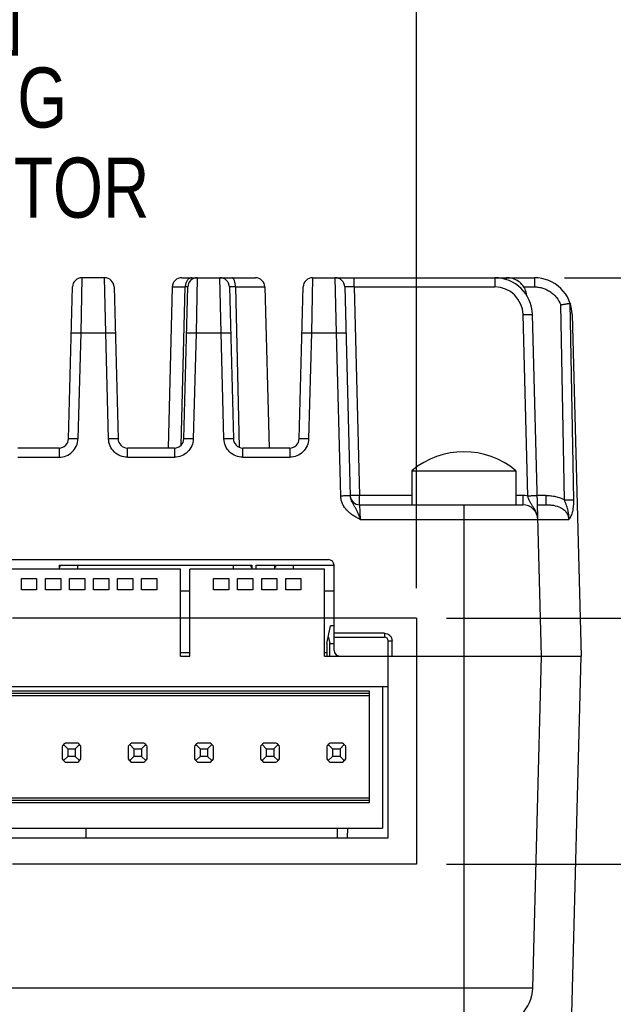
# Model space of a CAD drawing. Header units: inches. Extents: x 0 to 34, y 0 to 22.
# Tile 40 of 43: x 27 to 28.2, y 16.1 to 18.1. Entities that reach past the tile are written whole.
import ezdxf

# ---------------------------------------------------------------- set-up
doc = ezdxf.new("R2010")
doc.units = ezdxf.units.IN
doc.header["$LTSCALE"] = 1.87
doc.header["$MEASUREMENT"] = 0
doc.linetypes.add('PHANTOM', pattern=[0.8, 0.45, -0.05, 0.1, -0.05, 0.1, -0.05])
doc.layers.get('0').update_dxf_attribs({"linetype": 'CONTINUOUS'})
doc.layers.add('03___PRT_ALL_CURVES', color=7, linetype='CONTINUOUS')
doc.layers.add('DIMENSIONS', color=7, linetype='CONTINUOUS')
doc.styles.get("Standard").update_dxf_attribs({"font": 'txt', "width": 0.8})
doc.dimstyles.new('DIMSTYLE_7', dxfattribs={"dimtxt": 0.125, "dimasz": 0.18, "dimexe": 0.18, "dimexo": 0.0625, "dimgap": 0.09, "dimtad": 0, "dimtih": 1, "dimtoh": 1, "dimdec": 1, "dimdsep": 46, "dimtxsty": 'STANDARD', "dimblk": '_FILLED', "dimblk1": '_FILLED', "dimblk2": '_FILLED', "dimcen": 0.09, "dimadec": 0, "dimazin": 0, "dimtfac": 1, "dimtdec": 1, "dimtofl": 0, "dimtmove": 0, "dimatfit": 3, "dimldrblk": '_FILLED', "dimfxl": 1, "dimtolj": 1, "dimarcsym": 0})

# ---------------------------------------------------------------- blocks, each defined once
blk = doc.blocks.new('_FILLED')
at = {"color": 0, "linetype": 'BYBLOCK'}
blk.add_solid([(0, 0), (-1, 0.174), (-1, -0.174)], dxfattribs=at)
blk = doc.blocks.new('*D8')
at = {"layer": 'DIMENSIONS', "color": 2, "linetype": 'CONTINUOUS'}
for p, q in [((28.9313, 16.8862), (28.9313, 17.2462)), ((27.9012, 16.8862), (29.0563, 16.8862)), ((27.9012, 16.3744), (29.0563, 16.3744)), ((28.9313, 16.3744), (28.9313, 16.0457)), ((28.9313, 16.0457), (29.0488, 16.0457))]:
    blk.add_line(p, q, dxfattribs=at)
at = {"layer": 'DIMENSIONS', "color": 2, "linetype": 'CONTINUOUS', "xscale": 0.18, "yscale": 0.18, "zscale": 0.18}
for p, rotation in [((28.9313, 16.8862), 270), ((28.9313, 16.3744), 90)]:
    blk.add_blockref('_FILLED', p, dxfattribs=dict(at, rotation=rotation))
at = {"layer": 'DIMENSIONS', "color": 2, "linetype": 'CONTINUOUS', "insert": (29.1113, 16.1082), "char_height": 0.125, "width": 1.6, "attachment_point": 1, "line_spacing_factor": 0.9}
blk.add_mtext('13{\\Ftxt.shx;\\W1.000000;\\H0.125000; }[.51]\\PMATING CONNECTOR', dxfattribs=at)
blk = doc.blocks.new('*D9')
at = {"layer": 'DIMENSIONS', "color": 2, "linetype": 'CONTINUOUS'}
for p, q in [((28.9313, 17.2405), (28.9313, 17.9491)), ((28.9313, 17.9491), (29.0488, 17.9491)), ((28.1465, 17.5949), (29.0563, 17.5949)), ((28.9313, 17.5949), (28.9313, 17.2405)), ((28.9313, 16.8862), (28.9313, 17.2405)), ((27.9012, 16.8862), (29.0563, 16.8862))]:
    blk.add_line(p, q, dxfattribs=at)
at = {"layer": 'DIMENSIONS', "color": 2, "linetype": 'CONTINUOUS', "xscale": 0.18, "yscale": 0.18, "zscale": 0.18}
for p, rotation in [((28.9313, 17.5949), 90), ((28.9313, 16.8862), 270)]:
    blk.add_blockref('_FILLED', p, dxfattribs=dict(at, rotation=rotation))
at = {"layer": 'DIMENSIONS', "color": 2, "linetype": 'CONTINUOUS', "insert": (29.1113, 18.0116), "char_height": 0.125, "width": 0.825, "attachment_point": 1, "line_spacing_factor": 0.9}
blk.add_mtext('18{\\Ftxt.shx;\\W1.000000;\\H0.125000; }[.71]', dxfattribs=at)
blk = doc.blocks.new('*D10')
at = {"layer": 'DIMENSIONS', "color": 2, "linetype": 'CONTINUOUS'}
for p, q in [((26.2639, 16.9487), (26.2639, 18.4699)), ((27.8387, 16.9487), (27.8387, 18.4699)), ((26.2639, 18.3449), (26.5388, 18.3449)), ((27.8387, 18.3449), (27.5638, 18.3449))]:
    blk.add_line(p, q, dxfattribs=at)
at = {"layer": 'DIMENSIONS', "color": 2, "linetype": 'CONTINUOUS', "xscale": 0.18, "yscale": 0.18, "zscale": 0.18, "rotation": 180}
blk.add_blockref('_FILLED', (26.2639, 18.3449), dxfattribs=at)
at = {"layer": 'DIMENSIONS', "color": 2, "linetype": 'CONTINUOUS', "xscale": 0.18, "yscale": 0.18, "zscale": 0.18}
blk.add_blockref('_FILLED', (27.8387, 18.3449), dxfattribs=at)
at = {"layer": 'DIMENSIONS', "color": 2, "linetype": 'CONTINUOUS', "insert": (26.8513, 18.4074), "char_height": 0.125, "width": 0.9, "attachment_point": 2, "line_spacing_factor": 0.9}
blk.add_mtext('40\\P[1.57]\\PMATING\\PCONNECTOR', dxfattribs=at)

msp = doc.modelspace()

# ---------------------------------------------------------------- linework, layer by layer
at = {"color": 7, "linetype": 'CONTINUOUS'}
for p, q in [((27.1419, 17.5949), (27.1394, 17.4799)), ((27.189, 17.5949), (27.1419, 17.5949)), ((27.1915, 17.4799), (27.189, 17.5949)), ((27.3496, 17.5949), (27.503, 17.5949)), ((27.382, 17.5949), (27.3795, 17.4799)), ((27.4317, 17.4799), (27.4292, 17.5949)), ((27.6222, 17.5949), (27.6197, 17.4799)), ((27.6222, 17.5949), (28.084, 17.5949)), ((27.6719, 17.4799), (27.6693, 17.5949)), ((27.7087, 17.5757), (27.7087, 17.5949)), ((28.0013, 17.5949), (28.0013, 17.5757)), ((28.0256, 17.5949), (28.0253, 17.5911)), ((28.084, 17.5949), (28.084, 17.5757)), ((27.1139, 17.2597), (27.1222, 17.5757)), ((27.2087, 17.5757), (27.217, 17.2597)), ((27.3299, 17.5757), (27.3211, 17.2405)), ((27.3299, 17.5757), (27.3569, 17.5757)), ((27.3486, 17.2466), (27.3569, 17.5757)), ((27.3541, 17.2597), (27.3624, 17.5757)), ((27.3624, 17.5757), (27.3569, 17.5757)), ((27.4489, 17.5757), (27.4571, 17.2597)), ((27.4614, 17.5757), (27.4693, 17.2421)), ((27.4614, 17.5757), (27.5227, 17.5757)), ((27.5227, 17.5757), (27.5315, 17.2405)), ((27.5942, 17.2597), (27.6025, 17.5757)), ((27.689, 17.5757), (27.7004, 17.1405)), ((27.7087, 17.5757), (27.7201, 17.1416)), ((27.7087, 17.5757), (28.0013, 17.5757)), ((28.0619, 17.5757), (28.084, 17.5757)), ((28.1467, 17.1325), (28.1389, 17.5384)), ((28.1578, 17.5416), (28.1653, 17.1325)), ((28.0702, 17.1405), (28.0603, 17.5182)), ((28.0986, 16.8075), (28.08, 17.5182)), ((28.1627, 17.5182), (28.1813, 16.8075)), ((27.1394, 17.4799), (27.1336, 17.2597)), ((27.1394, 17.4799), (27.1915, 17.4799)), ((27.1973, 17.2597), (27.1915, 17.4799)), ((27.3795, 17.4799), (27.3738, 17.2597)), ((27.3795, 17.4799), (27.4317, 17.4799)), ((27.4375, 17.2597), (27.4317, 17.4799)), ((27.6197, 17.4799), (27.6139, 17.2597)), ((27.6197, 17.4799), (27.6719, 17.4799)), ((27.6807, 17.1405), (27.6719, 17.4799)), ((27.0943, 17.2405), (27.0083, 17.2405)), ((27.0943, 17.2405), (27.0943, 17.2214)), ((27.2367, 17.2214), (27.2367, 17.2405)), ((27.3344, 17.2405), (27.2367, 17.2405)), ((27.3344, 17.2405), (27.3344, 17.2214)), ((27.4768, 17.2214), (27.4768, 17.2405)), ((27.5746, 17.2405), (27.4768, 17.2405)), ((27.5746, 17.2405), (27.5746, 17.2214)), ((27.0083, 17.2214), (27.0943, 17.2214)), ((27.2367, 17.2214), (27.3344, 17.2214)), ((27.4768, 17.2214), (27.5746, 17.2214)), ((27.8288, 17.1933), (27.8288, 17.1224)), ((27.8288, 17.1933), (28.0454, 17.1933)), ((28.0454, 17.1933), (28.0454, 17.1224)), ((27.7201, 17.1224), (27.7201, 17.1416)), ((27.8288, 17.1416), (27.7201, 17.1416)), ((28.0597, 17.1416), (28.0454, 17.1416)), ((28.0597, 17.1416), (28.0597, 17.1224)), ((28.108, 17.1416), (28.0899, 17.1416)), ((28.108, 17.1416), (28.108, 17.1224)), ((27.7201, 17.1224), (27.7214, 17.0918)), ((27.7201, 17.1224), (28.0597, 17.1224)), ((27.9371, 17.1224), (27.9371, 16.0398)), ((28.0904, 17.1224), (28.108, 17.1224)), ((27.7214, 17.0918), (28.1553, 17.0918)), ((26.6794, 17.0083), (27.6549, 17.0083)), ((27.347, 16.9886), (26.8667, 16.9886)), ((27.0942, 16.9965), (27.0942, 16.9886)), ((27.0942, 16.9965), (27.4958, 16.9965)), ((27.0942, 16.9925), (27.096, 16.9925)), ((27.096, 16.9965), (27.096, 16.9925)), ((27.1336, 16.9886), (27.1336, 16.9965)), ((27.347, 16.8075), (27.347, 16.9886)), ((27.3667, 16.8075), (27.3667, 16.9886)), ((27.647, 16.9886), (27.3667, 16.9886)), ((27.4564, 16.9965), (27.4564, 16.9886)), ((27.494, 16.9925), (27.494, 16.9965)), ((27.494, 16.9925), (27.4958, 16.9925)), ((27.4958, 16.9965), (27.4958, 16.9886)), ((27.5036, 16.9965), (27.5036, 16.9886)), ((27.5036, 16.9965), (27.6667, 16.9965)), ((27.543, 16.9965), (27.543, 16.9886)), ((27.543, 16.9925), (27.5448, 16.9925)), ((27.5448, 16.9965), (27.5448, 16.9925)), ((27.5824, 16.9886), (27.5824, 16.9965)), ((27.647, 16.8075), (27.647, 16.9886)), ((27.6667, 16.8193), (27.6667, 16.9965)), ((27.0161, 16.9453), (27.0161, 16.9689)), ((27.0161, 16.9689), (27.0476, 16.9689)), ((27.0476, 16.9689), (27.0476, 16.9453)), ((27.0661, 16.9453), (27.0661, 16.9689)), ((27.0661, 16.9689), (27.0976, 16.9689)), ((27.0976, 16.9689), (27.0976, 16.9453)), ((27.1161, 16.9453), (27.1161, 16.9689)), ((27.1161, 16.9689), (27.1476, 16.9689)), ((27.1476, 16.9689), (27.1476, 16.9453)), ((27.1661, 16.9453), (27.1661, 16.9689)), ((27.1661, 16.9689), (27.1976, 16.9689)), ((27.1976, 16.9689), (27.1976, 16.9453)), ((27.2161, 16.9453), (27.2161, 16.9689)), ((27.2161, 16.9689), (27.2476, 16.9689)), ((27.2476, 16.9689), (27.2476, 16.9453)), ((27.2661, 16.9453), (27.2661, 16.9689)), ((27.2661, 16.9689), (27.2976, 16.9689)), ((27.2976, 16.9689), (27.2976, 16.9453)), ((27.4161, 16.9453), (27.4161, 16.9689)), ((27.4161, 16.9689), (27.4476, 16.9689)), ((27.4476, 16.9689), (27.4476, 16.9453)), ((27.4661, 16.9453), (27.4661, 16.9689)), ((27.4661, 16.9689), (27.4976, 16.9689)), ((27.4976, 16.9689), (27.4976, 16.9453)), ((27.5161, 16.9453), (27.5161, 16.9689)), ((27.5161, 16.9689), (27.5476, 16.9689)), ((27.5476, 16.9689), (27.5476, 16.9453)), ((27.5661, 16.9453), (27.5661, 16.9689)), ((27.5661, 16.9689), (27.5976, 16.9689)), ((27.5976, 16.9689), (27.5976, 16.9453)), ((27.0476, 16.9453), (27.0161, 16.9453)), ((27.0976, 16.9453), (27.0661, 16.9453)), ((27.1476, 16.9453), (27.1161, 16.9453)), ((27.1976, 16.9453), (27.1661, 16.9453)), ((27.2476, 16.9453), (27.2161, 16.9453)), ((27.2976, 16.9453), (27.2661, 16.9453)), ((27.4476, 16.9453), (27.4161, 16.9453)), ((27.4976, 16.9453), (27.4661, 16.9453)), ((27.5476, 16.9453), (27.5161, 16.9453)), ((27.5976, 16.9453), (27.5661, 16.9453)), ((27.3667, 16.9429), (27.347, 16.9429)), ((27.6667, 16.9429), (27.647, 16.9429)), ((27.6517, 16.8334), (27.6595, 16.8705)), ((27.6667, 16.8705), (27.6595, 16.8705)), ((27.7718, 16.8549), (27.6667, 16.8549)), ((27.6667, 16.8468), (27.7718, 16.8468)), ((27.7718, 16.8549), (27.7718, 16.8468)), ((27.6517, 16.8334), (27.6517, 16.8075)), ((27.6583, 16.8075), (27.6583, 16.8334)), ((27.6583, 16.8334), (27.6667, 16.8334)), ((27.7796, 16.839), (27.7875, 16.8392)), ((27.7796, 16.4295), (27.7796, 16.839)), ((27.7875, 16.8075), (27.7875, 16.8392)), ((27.347, 16.8153), (27.3667, 16.8153)), ((27.347, 16.8075), (27.3667, 16.8075)), ((27.647, 16.8153), (27.6517, 16.8153)), ((27.647, 16.8075), (28.1813, 16.8075)), ((28.0805, 16.1164), (28.0986, 16.8075)), ((28.1576, 15.902), (28.1813, 16.8075)), ((26.3229, 16.7445), (27.7796, 16.7445)), ((27.7678, 16.7445), (27.7678, 16.4492)), ((27.7403, 16.7342), (26.3623, 16.7342)), ((26.3623, 16.7302), (27.7403, 16.7302)), ((27.7403, 16.7248), (26.3623, 16.7248)), ((27.7403, 16.5028), (27.7403, 16.7342)), ((27.1005, 16.6197), (27.1005, 16.5936)), ((27.1035, 16.6234), (27.1123, 16.6146)), ((27.1332, 16.6264), (27.1071, 16.6264)), ((27.1369, 16.6234), (27.1281, 16.6146)), ((27.1399, 16.5936), (27.1399, 16.6197)), ((27.2383, 16.6197), (27.2383, 16.5936)), ((27.2413, 16.6234), (27.2501, 16.6146)), ((27.271, 16.6264), (27.2449, 16.6264)), ((27.2747, 16.6234), (27.2658, 16.6146)), ((27.2777, 16.5936), (27.2777, 16.6197)), ((27.3761, 16.6197), (27.3761, 16.5936)), ((27.3791, 16.6234), (27.3879, 16.6146)), ((27.4088, 16.6264), (27.3827, 16.6264)), ((27.4125, 16.6234), (27.4036, 16.6146)), ((27.4155, 16.5936), (27.4155, 16.6197)), ((27.5139, 16.6197), (27.5139, 16.5936)), ((27.5169, 16.6234), (27.5257, 16.6146)), ((27.5466, 16.6264), (27.5205, 16.6264)), ((27.5503, 16.6234), (27.5414, 16.6146)), ((27.5533, 16.5936), (27.5533, 16.6197)), ((27.6517, 16.6197), (27.6517, 16.5936)), ((27.6547, 16.6234), (27.6635, 16.6146)), ((27.6844, 16.6264), (27.6583, 16.6264)), ((27.6881, 16.6234), (27.6792, 16.6146)), ((27.691, 16.5936), (27.691, 16.6197)), ((27.1123, 16.5988), (27.1035, 16.59)), ((27.1123, 16.6146), (27.1123, 16.5988)), ((27.1123, 16.6146), (27.1281, 16.6146)), ((27.1281, 16.5988), (27.1123, 16.5988)), ((27.1281, 16.6146), (27.1281, 16.5988)), ((27.1281, 16.5988), (27.1369, 16.59)), ((27.2501, 16.5988), (27.2413, 16.59)), ((27.2501, 16.6146), (27.2501, 16.5988)), ((27.2501, 16.6146), (27.2658, 16.6146)), ((27.2658, 16.5988), (27.2501, 16.5988)), ((27.2658, 16.6146), (27.2658, 16.5988)), ((27.2658, 16.5988), (27.2747, 16.59)), ((27.3879, 16.5988), (27.3791, 16.59)), ((27.3879, 16.6146), (27.3879, 16.5988)), ((27.3879, 16.6146), (27.4036, 16.6146)), ((27.4036, 16.5988), (27.3879, 16.5988)), ((27.4036, 16.6146), (27.4036, 16.5988)), ((27.4036, 16.5988), (27.4125, 16.59)), ((27.5257, 16.5988), (27.5169, 16.59)), ((27.5257, 16.6146), (27.5257, 16.5988)), ((27.5257, 16.6146), (27.5414, 16.6146)), ((27.5414, 16.5988), (27.5257, 16.5988)), ((27.5414, 16.6146), (27.5414, 16.5988)), ((27.5414, 16.5988), (27.5503, 16.59)), ((27.6635, 16.5988), (27.6547, 16.59)), ((27.6635, 16.6146), (27.6635, 16.5988)), ((27.6635, 16.6146), (27.6792, 16.6146)), ((27.6792, 16.5988), (27.6635, 16.5988)), ((27.6792, 16.6146), (27.6792, 16.5988)), ((27.6792, 16.5988), (27.6881, 16.59)), ((27.1071, 16.587), (27.1332, 16.587)), ((27.2449, 16.587), (27.271, 16.587)), ((27.3827, 16.587), (27.4088, 16.587)), ((27.5205, 16.587), (27.5466, 16.587)), ((27.6583, 16.587), (27.6844, 16.587)), ((27.7403, 16.5122), (26.3623, 16.5122)), ((27.7403, 16.5068), (26.3623, 16.5068)), ((26.3623, 16.5028), (27.7403, 16.5028)), ((26.3347, 16.4492), (27.7678, 16.4492)), ((27.1497, 16.4492), (27.1497, 16.4295)), ((27.6733, 16.4492), (27.6733, 16.4295)), ((27.6949, 16.4492), (27.6944, 16.4295)), ((26.3229, 16.4295), (27.7796, 16.4295)), ((28.0805, 16.1164), (26.022, 16.1164))]:
    msp.add_line(p, q, dxfattribs=at)
msp.add_lwpolyline([(28.0678, 17.5583), (28.0677, 17.5592), (28.0673, 17.5621), (28.0666, 17.565), (28.0657, 17.5679), (28.0646, 17.5707), (28.0632, 17.5735), (28.0616, 17.5761), (28.0598, 17.5786), (28.0578, 17.581), (28.0556, 17.5833), (28.0533, 17.5854), (28.0507, 17.5873), (28.0479, 17.589), (28.045, 17.5905), (28.042, 17.5918), (28.0388, 17.5929), (28.0355, 17.5938), (28.0321, 17.5944), (28.0286, 17.5948), (28.0256, 17.5949)], dxfattribs=at)
for centre, radius, start, end in [((27.1419, 17.5752), 0.0197, 90, 178.5), ((27.189, 17.5752), 0.0197, 1.5, 90), ((27.3496, 17.5752), 0.0197, 90, 178.5), ((27.382, 17.5752), 0.0197, 90, 178.5), ((27.4292, 17.5752), 0.0197, 1.5, 90), ((27.503, 17.5752), 0.0197, 1.5, 90), ((27.6222, 17.5752), 0.0197, 90, 178.5), ((27.6693, 17.5752), 0.0197, 1.5, 90), ((28.0013, 17.5161), 0.0787, 1.5, 90), ((28.084, 17.5161), 0.0787, 1.5, 90), ((28.0013, 17.5167), 0.0591, 1.4991, 90.0009), ((27.0943, 17.2602), 0.0197, 270, 358.5), ((27.2367, 17.2602), 0.0197, 181.5, 270), ((27.3344, 17.2602), 0.0197, 270, 358.5), ((27.4768, 17.2602), 0.0197, 181.5, 270), ((27.5746, 17.2602), 0.0197, 270, 358.5), ((27.9371, 17.0641), 0.1686, 50.0338, 129.9662), ((27.7201, 17.1421), 0.0197, 184.6813, 270), ((28.0597, 17.0903), 0.0513, 78.1447, 89.9819), ((28.0597, 17.0909), 0.0315, 1.5, 90), ((27.6549, 16.9965), 0.0118, 0, 90), ((27.7718, 16.839), 0.00787, 0, 90), ((27.6785, 16.8193), 0.0118, 180, 270), ((27.1202, 16.6067), 0.0236, 123.5573, 146.4427), ((27.1202, 16.6067), 0.0236, 33.5573, 56.4427), ((27.258, 16.6067), 0.0236, 123.5573, 146.4427), ((27.258, 16.6067), 0.0236, 33.5573, 56.4427), ((27.3958, 16.6067), 0.0236, 123.5573, 146.4427), ((27.3958, 16.6067), 0.0236, 33.5573, 56.4427), ((27.5336, 16.6067), 0.0236, 123.5573, 146.4427), ((27.5336, 16.6067), 0.0236, 33.5573, 56.4427), ((27.6714, 16.6067), 0.0236, 123.5573, 146.4427), ((27.6714, 16.6067), 0.0236, 33.5573, 56.4427), ((27.1202, 16.6067), 0.0236, 213.5573, 236.4427), ((27.1202, 16.6067), 0.0236, 303.5573, 326.4427), ((27.258, 16.6067), 0.0236, 213.5573, 236.4427), ((27.258, 16.6067), 0.0236, 303.5573, 326.4427), ((27.3958, 16.6067), 0.0236, 213.5573, 236.4427), ((27.3958, 16.6067), 0.0236, 303.5573, 326.4427), ((27.5336, 16.6067), 0.0236, 213.5573, 236.4427), ((27.5336, 16.6067), 0.0236, 303.5573, 326.4427), ((27.6714, 16.6067), 0.0236, 213.5573, 236.4427), ((27.6714, 16.6067), 0.0236, 303.5573, 326.4427), ((28.0018, 16.1185), 0.0787, 270, 358.5)]:
    msp.add_arc(centre, radius, start, end, dxfattribs=at)
msp.add_ellipse((27.6714, 16.9267), major_axis=(0, 0.112), ratio=0.210527, start_param=-3.926991, end_param=-3.727781, dxfattribs=at)
for points, knots in [([(27.371, 17.5949), (27.3701, 17.5949), (27.3682, 17.5946), (27.3656, 17.5935), (27.3631, 17.5917), (27.3602, 17.5884), (27.3576, 17.583), (27.3569, 17.5782), (27.3569, 17.5757)], [0, 0, 0, 0, 0.104872, 0.213175, 0.327562, 0.449477, 0.714665, 1, 1, 1, 1]), ([(27.4614, 17.5757), (27.4614, 17.5769), (27.4613, 17.5793), (27.4609, 17.5828), (27.4602, 17.5862), (27.4593, 17.5892), (27.4582, 17.5916), (27.457, 17.5935), (27.4557, 17.5946), (27.4547, 17.5949), (27.4542, 17.5949)], [0, 0, 0, 0, 0.162419, 0.328485, 0.489573, 0.636595, 0.762071, 0.862283, 0.938964, 1, 1, 1, 1]), ([(27.4614, 17.5757), (27.4605, 17.5757), (27.4588, 17.5758), (27.4564, 17.5758), (27.4542, 17.5758), (27.4526, 17.5758), (27.4515, 17.5758), (27.4508, 17.5758), (27.4503, 17.5758), (27.4498, 17.5758), (27.4494, 17.5758), (27.4491, 17.5758), (27.449, 17.5757), (27.4489, 17.5757), (27.4489, 17.5757), (27.4489, 17.5757), (27.4489, 17.5757)], [0, 0, 0, 0, 0.21204, 0.406529, 0.579097, 0.725863, 0.788516, 0.843534, 0.89061, 0.929484, 0.959945, 0.981837, 0.989542, 0.995086, 0.998501, 1, 1, 1, 1]), ([(27.7087, 17.5757), (27.7074, 17.5757), (27.7049, 17.5758), (27.7013, 17.5759), (27.6984, 17.5759), (27.6962, 17.5759), (27.6948, 17.5759), (27.6935, 17.5759), (27.6924, 17.5759), (27.6914, 17.5759), (27.6906, 17.5759), (27.6899, 17.5758), (27.6895, 17.5758), (27.6892, 17.5758), (27.6891, 17.5758), (27.6891, 17.5757), (27.689, 17.5757), (27.689, 17.5757)], [0, 0, 0, 0, 0.194961, 0.382464, 0.555275, 0.634055, 0.70672, 0.772568, 0.830964, 0.881344, 0.92323, 0.95623, 0.980055, 0.98847, 0.994544, 0.998309, 1, 1, 1, 1]), ([(28.084, 17.5757), (28.0869, 17.5757), (28.0928, 17.5753), (28.1014, 17.5733), (28.1096, 17.5701), (28.1173, 17.5657), (28.1242, 17.5602), (28.1322, 17.5516), (28.1367, 17.5438), (28.1389, 17.5384)], [0, 0, 0, 0, 0.125096, 0.250194, 0.37529, 0.500378, 0.625457, 0.750534, 1, 1, 1, 1]), ([(28.1389, 17.5384), (28.1399, 17.5386), (28.142, 17.539), (28.1451, 17.5396), (28.148, 17.5401), (28.1506, 17.5406), (28.153, 17.541), (28.155, 17.5413), (28.1565, 17.5415), (28.1574, 17.5416), (28.1578, 17.5416)], [0, 0, 0, 0, 0.167933, 0.331462, 0.486358, 0.62854, 0.754196, 0.859869, 0.942606, 1, 1, 1, 1]), ([(28.1578, 17.5416), (28.1579, 17.5416), (28.158, 17.5416), (28.1582, 17.5414), (28.1585, 17.5411), (28.1588, 17.5405), (28.159, 17.54), (28.1591, 17.5398)], [0, 0, 0, 0, 0.077662, 0.1621, 0.373003, 0.654043, 1, 1, 1, 1]), ([(28.0603, 17.5182), (28.0615, 17.5182), (28.0639, 17.5183), (28.0675, 17.5184), (28.0705, 17.5184), (28.0727, 17.5184), (28.0742, 17.5184), (28.0755, 17.5184), (28.0767, 17.5184), (28.0777, 17.5184), (28.0786, 17.5184), (28.0792, 17.5183), (28.0796, 17.5183), (28.0798, 17.5183), (28.0799, 17.5182), (28.08, 17.5182), (28.08, 17.5182), (28.08, 17.5182)], [0, 0, 0, 0, 0.181939, 0.367629, 0.546334, 0.629374, 0.706177, 0.775341, 0.835925, 0.887186, 0.928689, 0.960226, 0.982181, 0.989742, 0.995128, 0.99845, 1, 1, 1, 1]), ([(27.1197, 17.4799), (27.1197, 17.4799), (27.1197, 17.4799), (27.1198, 17.4799), (27.1199, 17.4799), (27.1201, 17.48), (27.1205, 17.48), (27.1211, 17.48), (27.122, 17.48), (27.123, 17.4801), (27.1242, 17.4801), (27.1255, 17.4801), (27.127, 17.4801), (27.1292, 17.4801), (27.1322, 17.48), (27.1358, 17.4799), (27.1382, 17.4799), (27.1394, 17.4799)], [0, 0, 0, 0, 0.001544, 0.004846, 0.010208, 0.017746, 0.039692, 0.071316, 0.113014, 0.164395, 0.224864, 0.293826, 0.370528, 0.453564, 0.632374, 0.818082, 1, 1, 1, 1]), ([(27.1915, 17.4799), (27.1927, 17.4799), (27.1951, 17.4799), (27.1987, 17.48), (27.2017, 17.4801), (27.2039, 17.4801), (27.2054, 17.4801), (27.2067, 17.4801), (27.2079, 17.4801), (27.2089, 17.48), (27.2098, 17.48), (27.2104, 17.48), (27.2108, 17.48), (27.211, 17.4799), (27.2111, 17.4799), (27.2112, 17.4799), (27.2112, 17.4799), (27.2112, 17.4799)], [0, 0, 0, 0, 0.181918, 0.367627, 0.546435, 0.629472, 0.706175, 0.775138, 0.835605, 0.886984, 0.928683, 0.960309, 0.982255, 0.989792, 0.995153, 0.998456, 1, 1, 1, 1]), ([(27.3599, 17.4799), (27.3599, 17.4799), (27.3599, 17.4799), (27.3599, 17.4799), (27.3601, 17.4799), (27.3603, 17.48), (27.3607, 17.48), (27.3613, 17.48), (27.3621, 17.48), (27.3631, 17.4801), (27.3643, 17.4801), (27.3657, 17.4801), (27.3672, 17.4801), (27.3694, 17.4801), (27.3723, 17.48), (27.3759, 17.4799), (27.3783, 17.4799), (27.3795, 17.4799)], [0, 0, 0, 0, 0.001544, 0.004846, 0.010208, 0.017745, 0.039692, 0.071316, 0.113015, 0.164394, 0.224862, 0.293826, 0.370528, 0.453565, 0.632373, 0.818083, 1, 1, 1, 1]), ([(27.4317, 17.4799), (27.4329, 17.4799), (27.4353, 17.4799), (27.4389, 17.48), (27.4418, 17.4801), (27.4441, 17.4801), (27.4456, 17.4801), (27.4469, 17.4801), (27.4481, 17.4801), (27.4491, 17.48), (27.4499, 17.48), (27.4505, 17.48), (27.4509, 17.48), (27.4512, 17.4799), (27.4513, 17.4799), (27.4513, 17.4799), (27.4514, 17.4799), (27.4514, 17.4799)], [0, 0, 0, 0, 0.181918, 0.367627, 0.546435, 0.629472, 0.706175, 0.775138, 0.835605, 0.886984, 0.928683, 0.960309, 0.982255, 0.989792, 0.995153, 0.998456, 1, 1, 1, 1]), ([(27.6, 17.4799), (27.6, 17.4799), (27.6, 17.4799), (27.6001, 17.4799), (27.6002, 17.4799), (27.6004, 17.48), (27.6008, 17.48), (27.6015, 17.48), (27.6023, 17.48), (27.6033, 17.4801), (27.6045, 17.4801), (27.6058, 17.4801), (27.6073, 17.4801), (27.6096, 17.4801), (27.6125, 17.48), (27.6161, 17.4799), (27.6185, 17.4799), (27.6197, 17.4799)], [0, 0, 0, 0, 0.001544, 0.004846, 0.010208, 0.017746, 0.039692, 0.071316, 0.113014, 0.164395, 0.224864, 0.293826, 0.370528, 0.453564, 0.632374, 0.818082, 1, 1, 1, 1]), ([(27.6719, 17.4799), (27.673, 17.4799), (27.6755, 17.4799), (27.679, 17.48), (27.682, 17.4801), (27.6842, 17.4801), (27.6857, 17.4801), (27.6871, 17.4801), (27.6883, 17.4801), (27.6893, 17.48), (27.6901, 17.48), (27.6907, 17.48), (27.6911, 17.48), (27.6913, 17.4799), (27.6914, 17.4799), (27.6915, 17.4799), (27.6915, 17.4799), (27.6915, 17.4799)], [0, 0, 0, 0, 0.181918, 0.367627, 0.546435, 0.629472, 0.706175, 0.775138, 0.835605, 0.886984, 0.928683, 0.960309, 0.982255, 0.989792, 0.995153, 0.998456, 1, 1, 1, 1]), ([(27.0943, 17.2214), (27.0993, 17.2213), (27.1095, 17.2234), (27.1224, 17.2318), (27.1312, 17.2446), (27.1335, 17.2547), (27.1336, 17.2597)], [0, 0, 0, 0, 0.250012, 0.500055, 0.750067, 1, 1, 1, 1]), ([(27.1336, 17.2597), (27.1323, 17.2597), (27.1298, 17.2598), (27.1262, 17.2599), (27.1233, 17.2599), (27.1212, 17.2599), (27.1197, 17.2599), (27.1185, 17.2599), (27.1173, 17.2599), (27.1163, 17.2599), (27.1155, 17.2599), (27.1148, 17.2598), (27.1144, 17.2598), (27.1142, 17.2598), (27.114, 17.2598), (27.114, 17.2598), (27.1139, 17.2597), (27.1139, 17.2597)], [0, 0, 0, 0, 0.194843, 0.382183, 0.554834, 0.633553, 0.706175, 0.772003, 0.830406, 0.880825, 0.92278, 0.955875, 0.979811, 0.988283, 0.994416, 0.99824, 1, 1, 1, 1]), ([(27.217, 17.2597), (27.217, 17.2597), (27.2169, 17.2597), (27.2169, 17.2598), (27.2168, 17.2598), (27.2166, 17.2598), (27.2162, 17.2598), (27.2155, 17.2599), (27.2147, 17.2599), (27.2137, 17.2599), (27.2125, 17.2599), (27.2112, 17.2599), (27.2097, 17.2599), (27.2074, 17.2599), (27.2045, 17.2599), (27.2009, 17.2598), (27.1985, 17.2597), (27.1973, 17.2597)], [0, 0, 0, 0, 0.001533, 0.004802, 0.010132, 0.017662, 0.039681, 0.071323, 0.112843, 0.164085, 0.224681, 0.293831, 0.370546, 0.453512, 0.632376, 0.818257, 1, 1, 1, 1]), ([(27.2367, 17.2214), (27.2316, 17.2213), (27.2214, 17.2234), (27.2085, 17.2318), (27.1997, 17.2446), (27.1974, 17.2547), (27.1973, 17.2597)], [0, 0, 0, 0, 0.250011, 0.500055, 0.750068, 1, 1, 1, 1]), ([(27.3738, 17.2597), (27.3737, 17.2547), (27.3714, 17.2446), (27.3626, 17.2318), (27.3496, 17.2234), (27.3394, 17.2213), (27.3344, 17.2214)], [0, 0, 0, 0, 0.249932, 0.499945, 0.749989, 1, 1, 1, 1]), ([(27.3738, 17.2597), (27.3725, 17.2597), (27.37, 17.2598), (27.3663, 17.2599), (27.3635, 17.2599), (27.3613, 17.2599), (27.3599, 17.2599), (27.3586, 17.2599), (27.3575, 17.2599), (27.3565, 17.2599), (27.3557, 17.2599), (27.355, 17.2598), (27.3546, 17.2598), (27.3543, 17.2598), (27.3542, 17.2598), (27.3541, 17.2598), (27.3541, 17.2597), (27.3541, 17.2597)], [0, 0, 0, 0, 0.194843, 0.382183, 0.554834, 0.633553, 0.706175, 0.772003, 0.830406, 0.880825, 0.92278, 0.955875, 0.979811, 0.988283, 0.994416, 0.99824, 1, 1, 1, 1]), ([(27.4571, 17.2597), (27.4571, 17.2597), (27.4571, 17.2597), (27.457, 17.2598), (27.4569, 17.2598), (27.4567, 17.2598), (27.4563, 17.2598), (27.4557, 17.2599), (27.4549, 17.2599), (27.4539, 17.2599), (27.4527, 17.2599), (27.4513, 17.2599), (27.4498, 17.2599), (27.4476, 17.2599), (27.4447, 17.2599), (27.4411, 17.2598), (27.4387, 17.2597), (27.4375, 17.2597)], [0, 0, 0, 0, 0.001533, 0.004802, 0.010132, 0.017662, 0.039681, 0.071323, 0.112843, 0.164085, 0.224681, 0.293831, 0.370546, 0.453512, 0.632376, 0.818257, 1, 1, 1, 1]), ([(27.4768, 17.2214), (27.4718, 17.2213), (27.4616, 17.2234), (27.4486, 17.2318), (27.4399, 17.2446), (27.4376, 17.2547), (27.4375, 17.2597)], [0, 0, 0, 0, 0.250011, 0.500055, 0.750068, 1, 1, 1, 1]), ([(27.6139, 17.2597), (27.6138, 17.2547), (27.6115, 17.2446), (27.6027, 17.2318), (27.5898, 17.2234), (27.5796, 17.2213), (27.5746, 17.2214)], [0, 0, 0, 0, 0.249932, 0.499945, 0.749989, 1, 1, 1, 1]), ([(27.6139, 17.2597), (27.6126, 17.2597), (27.6101, 17.2598), (27.6065, 17.2599), (27.6036, 17.2599), (27.6015, 17.2599), (27.6001, 17.2599), (27.5988, 17.2599), (27.5976, 17.2599), (27.5966, 17.2599), (27.5958, 17.2599), (27.5952, 17.2598), (27.5947, 17.2598), (27.5945, 17.2598), (27.5944, 17.2598), (27.5943, 17.2598), (27.5942, 17.2597), (27.5942, 17.2597)], [0, 0, 0, 0, 0.194843, 0.382183, 0.554834, 0.633553, 0.706175, 0.772003, 0.830406, 0.880825, 0.92278, 0.955875, 0.979811, 0.988283, 0.994416, 0.99824, 1, 1, 1, 1]), ([(27.7004, 17.1405), (27.7004, 17.1405), (27.7004, 17.1405), (27.7003, 17.1406), (27.7002, 17.1406), (27.7, 17.1406), (27.6996, 17.1406), (27.699, 17.1407), (27.6981, 17.1407), (27.6971, 17.1407), (27.696, 17.1407), (27.6946, 17.1407), (27.6931, 17.1407), (27.6909, 17.1407), (27.6879, 17.1407), (27.6843, 17.1406), (27.6819, 17.1405), (27.6807, 17.1405)], [0, 0, 0, 0, 0.00155, 0.004873, 0.01026, 0.017821, 0.039777, 0.071311, 0.112808, 0.164075, 0.224679, 0.293822, 0.370531, 0.453505, 0.632371, 0.818102, 1, 1, 1, 1]), ([(27.7214, 17.0918), (27.7189, 17.093), (27.7139, 17.0956), (27.7067, 17.0998), (27.6998, 17.1046), (27.6936, 17.1103), (27.6883, 17.1168), (27.6842, 17.1242), (27.6815, 17.1321), (27.6808, 17.1377), (27.6807, 17.1405)], [0, 0, 0, 0, 0.125102, 0.250192, 0.375251, 0.500269, 0.625247, 0.75019, 0.875105, 1, 1, 1, 1]), ([(27.7201, 17.1416), (27.7188, 17.1416), (27.7163, 17.1415), (27.7126, 17.1414), (27.7098, 17.1414), (27.7076, 17.1414), (27.7062, 17.1414), (27.7049, 17.1414), (27.7038, 17.1414), (27.7028, 17.1414), (27.7019, 17.1414), (27.7013, 17.1415), (27.7009, 17.1415), (27.7006, 17.1415), (27.7005, 17.1416), (27.7004, 17.1416), (27.7004, 17.1416), (27.7004, 17.1416)], [0, 0, 0, 0, 0.194843, 0.382184, 0.554836, 0.633555, 0.706177, 0.772005, 0.830408, 0.880827, 0.922782, 0.955877, 0.979813, 0.988285, 0.994417, 0.998242, 1, 1, 1, 1]), ([(27.7004, 17.1405), (27.7005, 17.1382), (27.7013, 17.1337), (27.704, 17.1276), (27.7073, 17.1221), (27.7106, 17.1166), (27.7136, 17.111), (27.7163, 17.1049), (27.7189, 17.0984), (27.7206, 17.094), (27.7214, 17.0918)], [0, 0, 0, 0, 0.129669, 0.254402, 0.373939, 0.490677, 0.609817, 0.734477, 0.865268, 1, 1, 1, 1]), ([(28.0899, 17.1405), (28.0899, 17.1405), (28.0899, 17.1406), (28.0898, 17.1406), (28.0897, 17.1406), (28.0894, 17.1406), (28.089, 17.1407), (28.0883, 17.1407), (28.0875, 17.1407), (28.0865, 17.1407), (28.0854, 17.1407), (28.0841, 17.1407), (28.0827, 17.1407), (28.0805, 17.1407), (28.0783, 17.1407), (28.0759, 17.1406), (28.0734, 17.1406), (28.0715, 17.1406), (28.0702, 17.1405)], [0, 0, 0, 0, 0.001884, 0.005752, 0.011899, 0.020375, 0.044302, 0.077379, 0.119327, 0.169736, 0.228131, 0.293947, 0.366557, 0.445263, 0.617884, 0.71014, 0.805192, 1, 1, 1, 1]), ([(28.0912, 17.0919), (28.0911, 17.0942), (28.0906, 17.0986), (28.0886, 17.1051), (28.0857, 17.1111), (28.0828, 17.1158), (28.0803, 17.1194), (28.0778, 17.1229), (28.0749, 17.1276), (28.0721, 17.1338), (28.0707, 17.1382), (28.0702, 17.1405)], [0, 0, 0, 0, 0.12621, 0.251728, 0.376329, 0.499193, 0.55999, 0.620459, 0.74162, 0.867371, 1, 1, 1, 1]), ([(28.108, 17.1416), (28.1113, 17.1416), (28.118, 17.1413), (28.128, 17.1398), (28.1377, 17.137), (28.1438, 17.1342), (28.1467, 17.1325)], [0, 0, 0, 0, 0.250069, 0.500095, 0.750076, 1, 1, 1, 1]), ([(28.1467, 17.1325), (28.1487, 17.1326), (28.1525, 17.1326), (28.1577, 17.1326), (28.1619, 17.1326), (28.1643, 17.1326), (28.1653, 17.1325)], [0, 0, 0, 0, 0.32151, 0.612704, 0.846178, 1, 1, 1, 1]), ([(28.1553, 17.0918), (28.1554, 17.0926), (28.1556, 17.0944), (28.1557, 17.0978), (28.1554, 17.1022), (28.1545, 17.1073), (28.1533, 17.1123), (28.1519, 17.1173), (28.1506, 17.1215), (28.1494, 17.1249), (28.1486, 17.1274), (28.1476, 17.13), (28.147, 17.1317), (28.1467, 17.1325)], [0, 0, 0, 0, 0.062183, 0.124184, 0.247664, 0.370744, 0.49385, 0.617832, 0.743423, 0.806959, 0.870965, 0.935356, 1, 1, 1, 1]), ([(28.1653, 17.1325), (28.1653, 17.1284), (28.1652, 17.1222), (28.1643, 17.1143), (28.1633, 17.1088), (28.1619, 17.1037), (28.1602, 17.0991), (28.158, 17.0951), (28.1563, 17.0928), (28.1553, 17.0918)], [0, 0, 0, 0, 0.29065, 0.42891, 0.560073, 0.683026, 0.797112, 0.902221, 1, 1, 1, 1]), ([(28.108, 17.1224), (28.1106, 17.1224), (28.1157, 17.1223), (28.126, 17.1211), (28.1362, 17.1181), (28.145, 17.1125), (28.1506, 17.1068), (28.1537, 17.1009), (28.1551, 17.0957), (28.1553, 17.0931), (28.1553, 17.0918)], [0, 0, 0, 0, 0.123627, 0.247487, 0.495825, 0.621182, 0.747064, 0.873289, 0.936649, 1, 1, 1, 1]), ([(27.7718, 16.8549), (27.7738, 16.8549), (27.7779, 16.8541), (27.7832, 16.8506), (27.7867, 16.8454), (27.7875, 16.8412), (27.7875, 16.8392)], [0, 0, 0, 0, 0.250035, 0.500054, 0.750041, 1, 1, 1, 1])]:
    msp.add_open_spline(points, degree=3, knots=knots, dxfattribs=at)
at = {"layer": '03___PRT_ALL_CURVES', "color": 4, "linetype": 'PHANTOM'}
for p, q in [((27.8387, 16.8862), (26.2639, 16.8862)), ((27.8387, 16.8862), (27.8387, 16.3744)), ((27.8387, 16.3744), (26.2639, 16.3744))]:
    msp.add_line(p, q, dxfattribs=at)

# ---------------------------------------------------------------- dimensions: what is measured, and where the dimension line sits
at = {"layer": 'DIMENSIONS', "color": 2, "linetype": 'CONTINUOUS'}
for base, p1, p2, angle, text, picture, middle in [((26.2639, 18.3449), (27.8387, 16.9487), (26.2639, 16.9487), 180, '<>\\PMATING\\PCONNECTOR', '*D10', (26.7263, 18.048)), ((28.9313, 16.8862), (27.9012, 16.3744), (27.9012, 16.8862), 90, '<>\\PMATING CONNECTOR', '*D8', (29.9113, 15.9363))]:
    dim = msp.add_linear_dim(base=base, p1=p1, p2=p2, angle=angle, text=text, dimstyle='DIMSTYLE_7', dxfattribs=at)
    dim.commit()
    dim.dimension.update_dxf_attribs({"geometry": picture, "text_midpoint": middle, "dimtype": 160})
dim = msp.add_linear_dim(base=(28.9313, 17.5949), p1=(27.9012, 16.8862), p2=(28.1465, 17.5949), angle=90, dimstyle='DIMSTYLE_7', dxfattribs=at)
dim.commit()
dim.dimension.update_dxf_attribs({"geometry": '*D9', "text_midpoint": (29.5238, 17.9491), "dimtype": 160})

doc.saveas('drawing.dxf')
